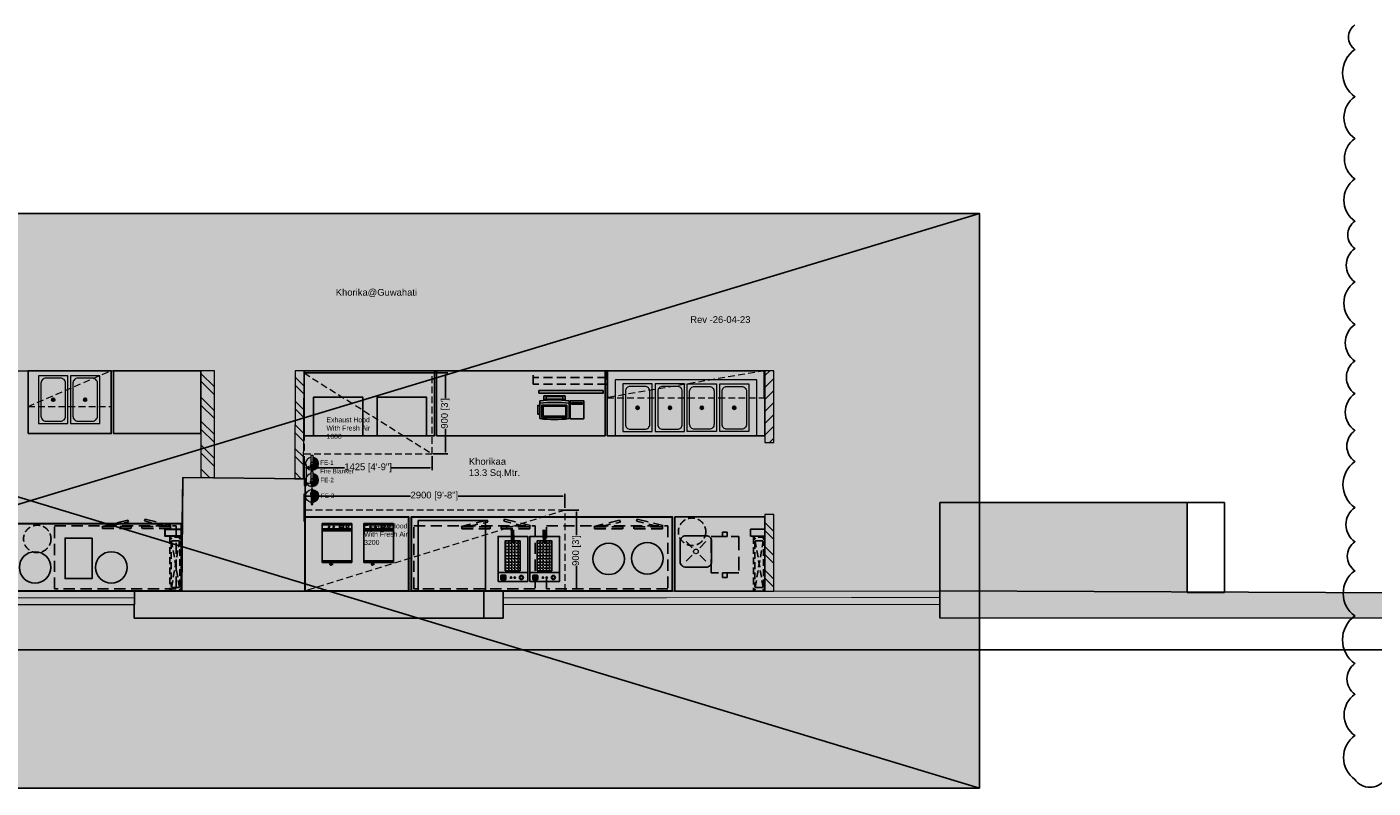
# Model space of a CAD drawing. Header units: millimetres. Extents: x 2985995 to 3127507, y -509231 to -458405.
# Tile 51 of 97: x 3030952 to 3045925, y -475328 to -466867. Entities that reach past the tile are written whole.
import ezdxf

# ---------------------------------------------------------------- set-up
doc = ezdxf.new("R2010")
doc.units = ezdxf.units.MM
doc.header["$LTSCALE"] = 1000
doc.header["$MEASUREMENT"] = 0
doc.header["$PDMODE"] = 3
doc.header["$PDSIZE"] = -1
for name, pattern in [('DASH2', [0.375, 0.25, -0.125]), ('DASHED2', [0.375, 0.25, -0.125]), ('HIDDEN', [0.375, 0.25, -0.125])]:
    doc.linetypes.add(name, pattern=pattern)
doc.layers.get('0').update_dxf_attribs({"linetype": 'CONTINUOUS'})
doc.layers.get('Defpoints').update_dxf_attribs({"linetype": 'CONTINUOUS'})
for name, color, linetype, lineweight in [('1-fire extinguisher', 1, 'CONTINUOUS', 0), ('A-DIM', 6, 'CONTINUOUS', 0), ('A-Glazing', 151, 'CONTINUOUS', 5), ('A-Wall Elevation', 7, 'CONTINUOUS', 15), ('A-Wall Hatch', 252, 'CONTINUOUS', 5), ('Fire Extinguisher', 1, 'CONTINUOUS', 0), ('HATCH', 251, 'CONTINUOUS', 5), ('WALL', 1, 'CONTINUOUS', 5)]:
    doc.layers.add(name, color=color, linetype=linetype, lineweight=lineweight)
for name, color, linetype in [('A-ANNO-DIMS-30', 7, 'CONTINUOUS'), ('A-Wall Full', 201, 'CONTINUOUS'), ('D2', 2, 'CONTINUOUS'), ('Equipment', 5, 'CONTINUOUS'), ('Equipment Name', 7, 'CONTINUOUS'), ('Exhaust Text', 3, 'CONTINUOUS'), ('Exhaut Hoods', 222, 'CONTINUOUS'), ('Furniture', 7, 'CONTINUOUS'), ('Title Text', 7, 'CONTINUOUS')]:
    doc.layers.add(name, color=color, linetype=linetype)
doc.styles.add('2.5 Arial_regular_annotative', font='arial.ttf', dxfattribs={"width": 0.8, "height": 2.5})
doc.styles.add('Arial', font='arial.ttf')
doc.styles.get("Standard").update_dxf_attribs({"font": 'arial.ttf'})
doc.dimstyles.get("Standard").update_dxf_attribs({"dimtxt": 0.18, "dimasz": 0.18, "dimexe": 0.18, "dimexo": 0.0625, "dimgap": 0.09, "dimtad": 0, "dimtih": 1, "dimtoh": 1, "dimdec": 4, "dimzin": 0, "dimdsep": 46, "dimtxsty": 'Standard', "dimcen": 0.09, "dimadec": 0, "dimazin": 0, "dimtfac": 1, "dimtdec": 4, "dimtofl": 0, "dimtmove": 0, "dimatfit": 3, "dimfxl": 1, "dimtolj": 1, "dimtzin": 0, "dimarcsym": 0})
doc.dimstyles.new('TFS-Dim', dxfattribs={"dimtxt": 75, "dimasz": 20, "dimexe": 25, "dimexo": 25, "dimgap": 5, "dimtad": 0, "dimdec": 0, "dimzin": 0, "dimdsep": 46, "dimtxsty": 'Standard', "dimcen": 0.09, "dimclrd": 8, "dimclre": 8, "dimadec": 0, "dimazin": 0, "dimtfac": 1, "dimtdec": 0, "dimtofl": 0, "dimtmove": 0, "dimatfit": 3, "dimldrblk": 'DOT', "dimfxl": 1, "dimtolj": 1, "dimtzin": 0, "dimlwd": -1, "dimlwe": -1, "dimarcsym": 0})

# ---------------------------------------------------------------- blocks, each defined once
blk = doc.blocks.new('A$C4A5E5D4D')
at = {"layer": 'Fire Extinguisher', "color": 3, "linetype": 'Continuous', "lineweight": 0, "ltscale": 250}
for p, q in [((-91, 12), (-112, 12)), ((-112, 12), (-112, -12)), ((-91, 12), (-112, 12)), ((-112, 12), (-112, -12)), ((-91, 23), (-91, 12)), ((-13, 119), (13, 119)), ((-13, 15), (-13, 119)), ((13, 15), (-13, 15)), ((13, 119), (13, 15)), ((-112, -12), (-91, -12)), ((-91, -12), (-112, -12)), ((-91, -12), (-91, -23)), ((-23, -15), (23, -15)), ((-23, -40), (-23, -15)), ((23, -40), (-23, -40)), ((-18, -40), (18, -40)), ((-18, -53), (-18, -40)), ((18, -53), (-18, -53)), ((-9, -40), (-9, -15)), ((-6, -53), (6, -53)), ((-6, -98), (-6, -53)), ((6, -98), (-6, -98)), ((6, -53), (6, -98)), ((9, -40), (9, -15)), ((18, -40), (18, -53)), ((23, -15), (23, -40))]:
    blk.add_line(p, q, dxfattribs=at)
at = {"layer": 'Fire Extinguisher', "color": 3, "linetype": 'Continuous'}
for p, q in [((90, 5, 0), (13, 82, 0)), ((90, -11, 0), (13, 66, 0)), ((87, -24, 0), (13, 50, 0)), ((83, -36, 0), (13, 33, 0)), ((77, -47, 0), (13, 17, 0)), ((87, 24, 0), (24, 87, 0)), ((33, -84, 0), (6, -57, 0)), ((20, -88, 0), (6, -74, 0)), ((6, -90, 0), (6, -90, 0)), ((13, -15, 0), (9, -12, 0)), ((71, -57, 0), (15, -1, 0)), ((44, -79, 0), (18, -53, 0)), ((54, -73, 0), (21, -40, 0)), ((63, -65, 0), (23, -25, 0))]:
    blk.add_line(p, q, dxfattribs=at)
at = {"layer": 'Fire Extinguisher', "color": 3, "linetype": 'Continuous', "lineweight": 0, "ltscale": 250}
blk.add_circle((0, 0), 15.3, dxfattribs=at)
for start, end in [(98.3362, 266.3055), (273.6945, 81.6638)]:
    blk.add_arc((0, 0), 90.5, start, end, dxfattribs=at)
blk = doc.blocks.new('A$C2E8A5E6F')
at = {"layer": 'Fire Extinguisher', "color": 1, "linetype": 'Continuous', "lineweight": 0, "ltscale": 250}
for p, q in [((-91, 12), (-112, 12)), ((-112, 12), (-112, -12)), ((-91, 12), (-112, 12)), ((-112, 12), (-112, -12)), ((-91, 23), (-91, 12)), ((-13, 119), (13, 119)), ((-13, 15), (-13, 119)), ((13, 15), (-13, 15)), ((13, 119), (13, 15)), ((-112, -12), (-91, -12)), ((-91, -12), (-112, -12)), ((-91, -12), (-91, -23)), ((-23, -15), (23, -15)), ((-23, -40), (-23, -15)), ((23, -40), (-23, -40)), ((-18, -40), (18, -40)), ((-18, -53), (-18, -40)), ((18, -53), (-18, -53)), ((-9, -40), (-9, -15)), ((-6, -53), (6, -53)), ((-6, -98), (-6, -53)), ((6, -98), (-6, -98)), ((6, -53), (6, -98)), ((9, -40), (9, -15)), ((18, -40), (18, -53)), ((23, -15), (23, -40))]:
    blk.add_line(p, q, dxfattribs=at)
at = {"layer": 'Fire Extinguisher', "linetype": 'Continuous'}
for p, q in [((13, 90), (90, 13)), ((13, 75), (90, -3)), ((13, 60), (89, -16)), ((13, 45), (86, -28)), ((13, 30), (82, -39)), ((13, 15), (76, -49)), ((34, 84), (84, 34)), ((6, -53), (36, -83)), ((6, -68), (25, -87)), ((6, -83), (12, -90)), ((10, -12), (13, -15)), ((15, -2), (70, -57)), ((18, -51), (46, -78)), ((23, -25), (63, -65)), ((23, -40), (55, -72))]:
    blk.add_line(p, q, dxfattribs=at)
at = {"layer": 'Fire Extinguisher', "color": 1, "linetype": 'Continuous', "lineweight": 0, "ltscale": 250}
blk.add_circle((0, 0), 15.3, dxfattribs=at)
for start, end in [(98.3362, 266.3055), (273.6945, 81.6638)]:
    blk.add_arc((0, 0), 90.5, start, end, dxfattribs=at)
blk = doc.blocks.new('A$C670B0A22')
at = {"layer": 'Fire Extinguisher', "color": 6, "linetype": 'Continuous', "lineweight": 0, "ltscale": 250}
for p, q in [((-91, 12), (-112, 12)), ((-112, 12), (-112, -12)), ((-91, 12), (-112, 12)), ((-112, 12), (-112, -12)), ((-91, 23), (-91, 12)), ((-13, 119), (13, 119)), ((-13, 15), (-13, 119)), ((13, 15), (-13, 15)), ((13, 119), (13, 15)), ((-112, -12), (-91, -12)), ((-91, -12), (-112, -12)), ((-91, -12), (-91, -23)), ((-23, -15), (23, -15)), ((-23, -40), (-23, -15)), ((23, -40), (-23, -40)), ((-18, -40), (18, -40)), ((-18, -53), (-18, -40)), ((18, -53), (-18, -53)), ((-9, -40), (-9, -15)), ((-6, -53), (6, -53)), ((-6, -98), (-6, -53)), ((6, -98), (-6, -98)), ((6, -53), (6, -98)), ((9, -40), (9, -15)), ((18, -40), (18, -53)), ((23, -15), (23, -40))]:
    blk.add_line(p, q, dxfattribs=at)
at = {"layer": 'Fire Extinguisher', "color": 6, "linetype": 'Continuous'}
for p, q in [((76, -50, 0), (11, 15, 0)), ((91, 1, 0), (13, 78, 0)), ((89, -14, 0), (13, 62, 0)), ((86, -28, 0), (13, 46, 0)), ((82, -39, 0), (13, 29, 0)), ((88, 19, 0), (19, 88, 0)), ((78, 46, 0), (46, 78, 0)), ((30, -85, 0), (6, -61, 0)), ((17, -89, 0), (6, -78, 0)), ((9, -15, 0), (7, -14, 0)), ((41, -81, 0), (14, -53, 0)), ((69, -59, 0), (15, -5, 0)), ((52, -74, 0), (18, -41, 0)), ((61, -67, 0), (23, -29, 0))]:
    blk.add_line(p, q, dxfattribs=at)
at = {"layer": 'Fire Extinguisher', "color": 6, "linetype": 'Continuous', "lineweight": 0, "ltscale": 250}
blk.add_circle((0, 0), 15.3, dxfattribs=at)
for start, end in [(98.3362, 266.3055), (273.6945, 81.6638)]:
    blk.add_arc((0, 0), 90.5, start, end, dxfattribs=at)
blk = doc.blocks.new('A$C9c5665af')
at = {"layer": 'Fire Extinguisher', "color": 5}
blk.add_lwpolyline([(0, 0), (230, 0), (230, 29), (0, 29)], close=True, dxfattribs=at)
for points in [[(27, 29), (28, 30), (30, 38), (26, 47), (24, 56), (17, 56), (24, 43), (24, 36), (22, 27), (22, 29), (22, 30)], [(202, 29), (202, 30), (200, 38), (203, 47), (205, 56), (213, 56), (205, 43), (206, 36), (207, 27), (207, 29), (207, 30)]]:
    blk.add_open_spline(points, degree=3, knots=[45.919736, 45.919736, 45.919736, 45.919736, 117.751274, 355.813113, 404.916164, 451.597473, 562.986011, 755.471642, 805.849052, 820.345688, 820.345688, 820.345688, 820.345688], dxfattribs=at)
blk = doc.blocks.new('A$C7E433A8D')
at = {"layer": 'Equipment', "color": 114}
for p, q in [((12, -2), (12, -200)), ((337, -200), (337, -2)), ((55, -205), (55, -256)), ((295, -256), (55, -256)), ((295, -205), (295, -256))]:
    blk.add_line(p, q, dxfattribs=at)
at = {"layer": 'Equipment'}
for points in [[(0, 0), (-150, 0), (-150, -200), (0, -200)], [(-16, -177), (-136, -177), (-136, -163), (-16, -163)]]:
    blk.add_lwpolyline(points, close=True, dxfattribs=at)
at = {"layer": 'Equipment', "color": 114}
for points in [[(36, -153), (314, -153), (314, -16), (36, -16)], [(50, -139), (300, -139), (300, -30), (50, -30)], [(337, -148), (362, -148), (362, -53), (337, -53)]]:
    blk.add_lwpolyline(points, close=True, dxfattribs=at)
blk.add_lwpolyline([(266, -217), (266, -247), (83, -247), (83, -217)], dxfattribs=at)
for centre, radius, start, end in [((175, -1397), 1405, 83.3484, 96.6516), ((175, 1223), 1405, 263.3484, 276.6516), ((175, 1195), 1405, 263.3484, 276.6516), ((175, 1408), 1627, 265.7642, 274.2358)]:
    blk.add_arc(centre, radius, start, end, dxfattribs=at)
blk = doc.blocks.new('A$C79334EE4')
at = {"layer": 'Equipment', "linetype": 'Continuous'}
h = blk.add_hatch(color=2, dxfattribs=at)
h.dxf.hatch_style = 1
h.paths.add_polyline_path([(-289, -17, 0.414214), (-298, -26), (-298, -62, 0.414214), (-289, -71), (-253, -71, 0.414214), (-244, -62), (-244, -26, 0.414214), (-253, -17)])
h = blk.add_hatch(dxfattribs=at)
h.set_pattern_fill('ANGLE', color=251, scale=5, angle=180)
h.set_pattern_definition([(180, (-22666009.724, 7389327.643), (-4e-15, -34.925), [25.4, -9.525]), (270, (-22666009.724, 7389327.643), (34.925, -6e-15), [25.4, -9.525])])
h.paths.add_polyline_path([(-251, -450), (-85, -450), (-85, -119), (-251, -119)])
h = blk.add_hatch(color=1, dxfattribs=at)
h.dxf.hatch_style = 1
h.paths.add_polyline_path([(-194, -43, -1), (-178, -43, -1)])
h = blk.add_hatch(color=2, dxfattribs=at)
h.dxf.hatch_style = 1
h.paths.add_polyline_path([(-151, -43, -1), (-135, -43, -1)])
h = blk.add_hatch(color=256, dxfattribs=at)
h.dxf.hatch_style = 1
h.paths.add_polyline_path([(-48, -44, 1), (-92, -44, 1)])
h.paths.add_polyline_path([(-52, -44, 1), (-88, -44, 1)], flags=16)
blk.add_line((-330, -100), (0, -100), dxfattribs=at)
for points in [[(-330, 0), (0, 0), (0, -500), (-330, -500)], [(-251, -119), (-85, -119), (-85, -450), (-251, -450)]]:
    blk.add_lwpolyline(points, close=True, dxfattribs=at)
blk.add_lwpolyline([(-289, -17), (-253, -17, -0.414214), (-244, -26), (-244, -62, -0.414214), (-253, -71), (-289, -71, -0.414214), (-298, -62), (-298, -26, -0.414214)], format="xyb", close=True, dxfattribs=at)
at = {"layer": 'Equipment', "const_width": 44.2}
blk.add_lwpolyline([(-168, -436), (-169, -575)], dxfattribs=at)
at = {"layer": 'Equipment', "linetype": 'Continuous'}
for centre, radius in [((-186, -43), 8.06), ((-143, -43), 8.06), ((-70, -44), 22.4), ((-70, -44), 17.9)]:
    blk.add_circle(centre, radius, dxfattribs=at)
blk.add_ellipse((-271, -44), major_axis=(0, -21.2), ratio=0.192581, dxfattribs=at)
blk = doc.blocks.new('A$C3EE07687')
at = {"layer": 'Equipment', "linetype": 'HIDDEN', "ltscale": 0.5}
for points in [[(1350, 0), (0, 0), (0, 700), (1350, 700)], [(379, 31), (379, 9), (61, 9), (61, 31)], [(499, 31), (499, 9), (816, 9), (816, 31)]]:
    blk.add_lwpolyline(points, close=True, dxfattribs=at)
at = {"layer": 'Equipment', "linetype": 'HIDDEN', "ltscale": 0.5, "elevation": 46}
for points in [[(90, 9), (350, -54), (342, -75), (57, -4), (61, 9)], [(761, 9), (528, -43), (536, -63), (821, 8), (816, 21)]]:
    blk.add_lwpolyline(points, dxfattribs=at)
blk = doc.blocks.new('A$C96c86927')
at = {"layer": 'Equipment', "color": 4, "linetype": 'DASHED2', "ltscale": 0.6}
for points in [[(0, 0), (404, 0), (404, 307), (0, 307)], [(-50, 128.5), (0, 128.5), (0, 178.5), (-50, 178.5)], [(404, 128.5), (454, 128.5), (454, 178.5), (404, 178.5)]]:
    blk.add_lwpolyline(points, close=True, dxfattribs=at)
blk = doc.blocks.new('A$C0449149f')
at = {"layer": 'Equipment', "color": 1, "linetype": 'DASHED2', "ltscale": 0.3}
for p, q in [((-81, 606), (6, 94)), ((6, 606), (-81, 94))]:
    blk.add_line(p, q, dxfattribs=at)
at = {"layer": 'Equipment', "linetype": 'DASHED2', "ltscale": 0.3}
blk.add_lwpolyline([(25, 50), (25, 650), (-100, 650), (-100, 50)], close=True, dxfattribs=at)
at = {"layer": 'Equipment', "color": 4, "linetype": 'DASHED2', "ltscale": 0.3}
blk.add_lwpolyline([(10, 105), (10, 595, 0.414214), (-5, 610), (-70, 610, 0.414214), (-85, 595), (-85, 105, 0.414214), (-70, 90), (-5, 90, 0.414214)], format="xyb", close=True, dxfattribs=at)
at = {"layer": 'Equipment Name', "linetype": 'DASHED2'}
for centre in [(-88, 634), (13, 634), (-88, 66), (13, 66)]:
    blk.add_circle(centre, 5.15, dxfattribs=at)
blk = doc.blocks.new('*D708')
at = {"layer": 'Defpoints', "color": 0, "transparency": 16777216}
for p in [(3034034, -472082), (3036934, -472238, 0), (3034034, -472388)]:
    blk.add_point(p, dxfattribs=at)
at = {"layer": 'Exhaust Text', "color": 8, "transparency": 16777216}
for p, q in [((3034034, -472363), (3034034, -472057)), ((3034054, -472082), (3035219, -472082)), ((3036914, -472082), (3035749, -472082)), ((3036934, -472213), (3036934, -472057))]:
    blk.add_line(p, q, dxfattribs=at)
for points in [[(3034054, -472079), (3034054, -472085), (3034034, -472082)], [(3036914, -472079), (3036914, -472085), (3036934, -472082)]]:
    blk.add_solid(points, dxfattribs=at)
at = {"layer": 'Exhaust Text', "color": 0, "transparency": 16777216, "insert": (3035484, -472082), "char_height": 75, "attachment_point": 5}
blk.add_mtext('\\A1;2900 [9\'-8"]', dxfattribs=at)
blk = doc.blocks.new('_Dot')
at = {"color": 0, "linetype": 'ByBlock', "lineweight": -2}
blk.add_line((-0.5, 0), (-1, 0), dxfattribs=at)
at = {"color": 0, "linetype": 'ByBlock', "const_width": 0.5}
blk.add_lwpolyline([(-0.25, 0, 1), (0.25, 0, 1)], format="xyb", close=True, dxfattribs=at)
blk = doc.blocks.new('*D709')
at = {"layer": 'Defpoints', "color": 0, "transparency": 16777216}
for p in [(3035447, -470713, 0), (3035607, -470713), (3035447, -471613, 0)]:
    blk.add_point(p, dxfattribs=at)
at = {"layer": 'Exhaust Text', "color": 8, "transparency": 16777216}
for p, q in [((3035472, -470713), (3035632, -470713)), ((3035607, -470733), (3035607, -470993)), ((3035607, -471593), (3035607, -471333)), ((3035472, -471613), (3035632, -471613))]:
    blk.add_line(p, q, dxfattribs=at)
for points in [[(3035604, -470733), (3035610, -470733), (3035607, -470713)], [(3035604, -471593), (3035610, -471593), (3035607, -471613)]]:
    blk.add_solid(points, dxfattribs=at)
at = {"layer": 'Exhaust Text', "color": 0, "transparency": 16777216, "insert": (3035607, -471163), "char_height": 75, "attachment_point": 5, "rotation": 90}
blk.add_mtext("\\A1;900 [3']", dxfattribs=at)
blk = doc.blocks.new('*D710')
at = {"layer": 'A-ANNO-DIMS-30', "color": 0, "lineweight": -2, "transparency": 16777216}
for p, q in [((3043857, -472153, 0), (3044272, -472153, 0)), ((3044271, -472153, 0), (3044271, -472653, 0)), ((3044271, -473153, 0), (3044271, -472653, 0)), ((3043857, -473153, 0), (3044272, -473153, 0))]:
    blk.add_line(p, q, dxfattribs=at)
at = {"layer": 'A-ANNO-DIMS-30', "color": 0, "transparency": 16777216}
for points in [[(3044271, -472153, 0), (3044271, -472153, 0), (3044271, -472153, 0)], [(3044271, -473153, 0), (3044271, -473153, 0), (3044271, -473153, 0)]]:
    blk.add_solid(points, dxfattribs=at)
at = {"layer": 'Defpoints', "color": 0, "transparency": 16777216}
for p in [(3043857, -472153, 0), (3043857, -473153, 0), (3044271, -473153, 0)]:
    blk.add_point(p, dxfattribs=at)
at = {"layer": 'A-ANNO-DIMS-30', "color": 0, "transparency": 16777216, "insert": (3044271, -472653, 0), "char_height": 0.18, "attachment_point": 5}
blk.add_mtext('\\A1;1000.0000', dxfattribs=at)
blk = doc.blocks.new('A$C35fc1d34')
at = {"layer": 'Equipment'}
for p, q in [((0, 0), (0, 330)), ((0, 330), (432, 330)), ((14, 330), (14, 0)), ((58, 330), (58, 0)), ((72, 330), (72, 0)), ((79, 330), (79, 0)), ((413, 330), (413, 0)), ((432, 330), (432, 0)), ((432, 0), (0, 0)), ((440, 103), (464, 101)), ((444, 103), (445, 113)), ((452, 102), (454, 120))]:
    blk.add_line(p, q, dxfattribs=at)
blk.add_lwpolyline([(23, 193), (23, 234), (46, 234), (46, 193)], close=True, dxfattribs=at)
at = {"layer": 'Equipment', "color": 250, "const_width": 1}
blk.add_lwpolyline([(432, 48, 0.23358), (450, 83)], format="xyb", dxfattribs=at)
at = {"layer": 'Equipment'}
blk.add_lwpolyline([(464, 101, -0.063324), (462, 93, -0.07639), (459, 88, -0.107132), (454, 84, -0.14755), (450, 83, -0.14755), (446, 85, -0.107132), (442, 89, -0.07639), (440, 95, -0.063324), (440, 103, -0.063324)], format="xyb", dxfattribs=at)
for centre, radius in [((34, 280), 15.2), ((38, 128), 7.71), ((38, 75), 7.71)]:
    blk.add_circle(centre, radius, dxfattribs=at)
blk = doc.blocks.new('A$C7e5eee59')
at = {"layer": 'Equipment'}
for p, q in [((234, 321), (259, 297)), ((241, 328), (266, 304)), ((594, 321), (619, 297)), ((601, 328), (626, 304)), ((974, 328), (949, 304)), ((981, 321), (956, 297)), ((1334, 328), (1309, 304)), ((1341, 321), (1316, 297))]:
    blk.add_line(p, q, dxfattribs=at)
at = {"layer": 'Equipment', "lineweight": 0, "ltscale": 50}
for points in [[(0, 0), (1575, 0), (1575, 625), (0, 625)], [(412, 578), (87, 578), (87, 48), (412, 48)], [(772, 578), (447, 578), (447, 48), (772, 48)], [(803, 578), (1128, 578), (1128, 48), (803, 48)], [(1163, 578), (1488, 578), (1488, 48), (1163, 48)]]:
    blk.add_lwpolyline(points, close=True, dxfattribs=at)
for points in [[(331, 551), (169, 551, 0.414214), (114, 496), (114, 129, 0.414214), (169, 74), (331, 74, 0.414214), (386, 129), (386, 496, 0.414214)], [(691, 551), (529, 551, 0.414214), (474, 496), (474, 129, 0.414214), (529, 74), (691, 74, 0.414214), (746, 129), (746, 496, 0.414214)], [(884, 551), (1046, 551, -0.414214), (1101, 496), (1101, 129, -0.414214), (1046, 74), (884, 74, -0.414214), (829, 129), (829, 496, -0.414214)], [(1244, 551), (1406, 551, -0.414214), (1461, 496), (1461, 129, -0.414214), (1406, 74), (1244, 74, -0.414214), (1189, 129), (1189, 496, -0.414214)]]:
    blk.add_lwpolyline(points, format="xyb", close=True, dxfattribs=at)
at = {"layer": 'Equipment'}
for centre in [(250, 313), (610, 313), (965, 313), (1325, 313)]:
    blk.add_circle(centre, 17.8, dxfattribs=at)
blk = doc.blocks.new('*D706')
at = {"layer": 'Defpoints', "color": 0, "transparency": 16777216}
for p in [(3036912, -472238, 0), (3036912, -473138, 0), (3037066, -473138)]:
    blk.add_point(p, dxfattribs=at)
at = {"layer": 'Exhaust Text', "color": 8, "transparency": 16777216}
for p, q in [((3036937, -472238), (3037091, -472238)), ((3037066, -472258), (3037066, -472518)), ((3037066, -473118), (3037066, -472858)), ((3036937, -473138), (3037091, -473138))]:
    blk.add_line(p, q, dxfattribs=at)
for points in [[(3037063, -472258), (3037069, -472258), (3037066, -472238)], [(3037063, -473118), (3037069, -473118), (3037066, -473138)]]:
    blk.add_solid(points, dxfattribs=at)
at = {"layer": 'Exhaust Text', "color": 0, "transparency": 16777216, "insert": (3037066, -472688), "char_height": 75, "attachment_point": 5, "rotation": 90}
blk.add_mtext("\\A1;900 [3']", dxfattribs=at)
blk = doc.blocks.new('*D707')
at = {"layer": 'Defpoints', "color": 0, "transparency": 16777216}
for p in [(3034034, -471613, 0), (3035459, -471613, 0), (3034034, -471768)]:
    blk.add_point(p, dxfattribs=at)
at = {"layer": 'Exhaust Text', "color": 8, "transparency": 16777216}
for p, q in [((3034034, -471638), (3034034, -471793)), ((3035459, -471638), (3035459, -471793)), ((3034054, -471768), (3034486, -471768)), ((3035439, -471768), (3035007, -471768))]:
    blk.add_line(p, q, dxfattribs=at)
for points in [[(3034054, -471764), (3034054, -471771), (3034034, -471768)], [(3035439, -471764), (3035439, -471771), (3035459, -471768)]]:
    blk.add_solid(points, dxfattribs=at)
at = {"layer": 'Exhaust Text', "color": 0, "transparency": 16777216, "insert": (3034747, -471768), "char_height": 75, "attachment_point": 5}
blk.add_mtext('\\A1;1425 [4\'-9"]', dxfattribs=at)
blk = doc.blocks.new('A$C60180afd')
at = {"layer": 'Title Text'}
h = blk.add_hatch(color=251, dxfattribs=at)
h.dxf.hatch_style = 1
h.paths.add_polyline_path([(-21120, -6388), (0, -6388), (0, 0), (-21120, 0)])
blk.add_line((0, 0), (-21120, -6388), dxfattribs=at)
blk.add_lwpolyline([(-21120, -6388), (0, -6388), (0, 0), (-21120, 0)], close=True, dxfattribs=at)

msp = doc.modelspace()

# ---------------------------------------------------------------- hatches: boundary and pattern name
at = {"layer": 'A-Wall Hatch'}
h = msp.add_hatch(color=256, dxfattribs=at)
h.dxf.hatch_style = 1
h.paths.add_polyline_path([(3034047.47889, -473138.49464), (3034047.47889, -471889.95774), (3032687.55737, -471875.34691), (3032673.99027, -473138.12206)])
h = msp.add_hatch(color=256, dxfattribs=at)
h.dxf.hatch_style = 1
h.paths.add_polyline_path([(3043856.85553, -473147.29237), (3043856.85553, -472152.76603), (3041109.10016, -472152.76603), (3041109.10016, -473134.8921)])
h = msp.add_hatch(color=256, dxfattribs=at)
h.dxf.hatch_style = 1
h.paths.add_polyline_path([(3041107.45403, -473135.1827), (3041107.45403, -473435.77824), (3046256.59744, -473438.12554), (3046256.59744, -473158.12554)])
h = msp.add_hatch(color=256, dxfattribs=at)
h.dxf.hatch_style = 1
h.paths.add_polyline_path([(3036249.74129, -473438.12209), (3036249.74129, -473138.1221), (3034697.11659, -473138.12209), (3032146.96942, -473138.12209), (3032143.74626, -473438.12209)])
at = {"layer": 'Equipment'}
h = msp.add_hatch(dxfattribs=at)
h.set_pattern_fill('SACNCR', color=256, scale=50)
h.set_pattern_definition([(45, (-11233.1005, 43113.9535), (-3.314563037, 3.314563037), []), (45, (-11229.786, 43113.9535), (-3.314563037, 3.314563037), [0, -4.6875])])
h.paths.add_polyline_path([(3035487.61403, -470688.1221), (3034034.06476, -470688.1221), (3034034.06476, -470713.1221), (3035487.61403, -470713.1221)])
at = {"layer": 'Equipment', "lineweight": 0, "ltscale": 50}
h = msp.add_hatch(color=32, dxfattribs=at)
h.dxf.hatch_style = 1
h.paths.add_polyline_path([(3037414.19857, -470688.1221), (3037404.19857, -470688.1221), (3037404.19857, -470988.12209), (3037414.19857, -470988.12209)])
h = msp.add_hatch(color=256, dxfattribs=at)
h.dxf.hatch_style = 1
h.paths.add_polyline_path([(3039149.19857, -470988.12209), (3039159.19857, -470988.12209), (3039159.19857, -470688.1221), (3039149.19857, -470688.1221)])
at = {"layer": 'HATCH'}
h = msp.add_hatch(dxfattribs=at)
h.set_pattern_fill('ANSI32', color=256, scale=500, angle=90)
h.set_pattern_definition([(135, (-8789.55, 43317.4), (-132.582521, -132.582521), []), (135, (-8789.55, 43405.78), (-132.582521, -132.582521), [])])
h.paths.add_polyline_path([(3032887.55737, -471875.34691), (3033037.55737, -471875.34691), (3033037.55737, -470688.1221), (3032887.55737, -470688.1221)])
h = msp.add_hatch(dxfattribs=at)
h.set_pattern_fill('ANSI32', color=256, scale=500, angle=90)
h.set_pattern_definition([(135, (-7779.52, 43313.45), (-132.582521, -132.582521), []), (135, (-7779.52, 43401.83), (-132.582521, -132.582521), [])])
h.paths.add_polyline_path([(3033932.11782, -471888.6974), (3034030.17098, -471888.66933), (3034034.06466, -470688.15016), (3033932.11782, -470688.1221)])
h = msp.add_hatch(dxfattribs=at)
h.set_pattern_fill('ANSI31', color=256, scale=750)
h.set_pattern_definition([(45, (-7354.52, 43113.95), (-66.2912607, 66.2912607), [])])
h.paths.add_polyline_path([(3039159.19857, -470688.63759), (3039159.19857, -471488.52809), (3039302.73522, -471488.0126), (3039259.19857, -471488.27034), (3039259.19857, -470688.1221)])
h = msp.add_hatch(dxfattribs=at)
h.set_pattern_fill('ANSI32', color=256, scale=500, angle=90)
h.set_pattern_definition([(135, (-7354.52, 43313.45), (-132.582521, -132.582521), []), (135, (-7354.52, 43401.83), (-132.582521, -132.582521), [])])
h.paths.add_polyline_path([(3039159.19857, -473138.49464), (3039259.19857, -473138.49464), (3039259.19857, -472288.49464), (3039159.19857, -472288.49464)])

# ---------------------------------------------------------------- linework, layer by layer
at = {"layer": 'A-DIM'}
for p, q in [((3032687.55737, -471875.34691, 0), (3032673.98626, -473138.49464, 0)), ((3034047.47889, -471889.95774, 0), (3032687.55737, -471875.34691, 0)), ((3034047.47889, -473138.49464, 0), (3034047.47889, -471888.95774, 0))]:
    msp.add_line(p, q, dxfattribs=at)
at = {"layer": 'A-Glazing', "const_width": 10, "elevation": 0}
for points in [[(3024465.72039, -473213.12209), (3032146.96942, -473213.12209)], [(3036249.74129, -473213.12209), (3041107.45403, -473210.48047)]]:
    msp.add_lwpolyline(points, dxfattribs=at)
at = {"layer": 'A-Wall Elevation', "elevation": 0}
for points in [[(3036249.74129, -473138.12209), (3041107.45403, -473135.48047)], [(3024466.52618, -473138.12209), (3032146.96942, -473138.12209)], [(3024464.9146, -473288.12209), (3032146.96942, -473288.12209)], [(3036249.74129, -473288.12209), (3041107.45403, -473285.48047)]]:
    msp.add_lwpolyline(points, dxfattribs=at)
at = {"layer": 'A-Wall Full'}
for p, q in [((3043856.85553, -472152.76603, 0), (3041106.85553, -472152.76603, 0)), ((3041106.85553, -472152.76603, 0), (3041106.85553, -473132.76603, 0)), ((3043856.85553, -473152.76603, 0), (3043856.85553, -472152.76603, 0)), ((3046256.59744, -473158.12209, 0), (3041106.85553, -473134.88197, 0)), ((3041107.45403, -473135.48047, 0), (3041107.45403, -473435.48047, 0)), ((3032146.96942, -473138.12209, 0), (3032143.74626, -473438.12209, 0)), ((3036249.74129, -473138.12209, 0), (3032146.96942, -473138.12209, 0)), ((3036249.74129, -473138.12209, 0), (3036249.74129, -473438.12209, 0)), ((3036249.74129, -473438.12209, 0), (3032143.74626, -473438.12209, 0)), ((3046256.59744, -473438.12209, 0), (3041107.45403, -473435.48047, 0))]:
    msp.add_line(p, q, dxfattribs=at)
at = {"layer": 'D2'}
msp.add_line((3034034.06476, -470688.1221, 0), (3039159.19857, -470688.1221, 0), dxfattribs=at)
at = {"layer": 'Equipment', "color": 32, "linetype": 'DASH2', "lineweight": 0, "ltscale": 0.3}
for p, q in [((3030964.59589, -471088.12209, 0), (3031889.55737, -470688.1221, 0)), ((3039159.19857, -470688.1221, 0), (3037404.19857, -470988.12209, 0))]:
    msp.add_line(p, q, dxfattribs=at)
at = {"layer": 'Equipment', "color": 4, "linetype": 'HIDDEN', "ltscale": 0.4}
msp.add_line((3037397.66784, -470763.12209, 0), (3036582.61403, -470763.12209, 0), dxfattribs=at)
at = {"layer": 'Equipment'}
for p, q in [((3031229.45104, -471001.80982, 0), (3031253.60542, -471025.93784, 0)), ((3031236.50934, -470994.74381, 0), (3031260.66372, -471018.87182, 0)), ((3031584.45104, -471001.80982, 0), (3031608.60542, -471025.93784, 0)), ((3031591.50934, -470994.74381, 0), (3031615.66372, -471018.87182, 0)), ((3039159.19857, -470983.1221, 0), (3039159.19857, -470983.1221, 0)), ((3038284.00882, -472588.84037, 0), (3038351.07548, -472655.8841, 0)), ((3038502.00292, -472588.84037, 0), (3038434.93626, -472655.8841, 0)), ((3038284.04617, -472806.79729, 0), (3038351.08985, -472739.73058, 0)), ((3038501.96558, -472806.79729, 0), (3038434.9219, -472739.73058, 0))]:
    msp.add_line(p, q, dxfattribs=at)
msp.add_lwpolyline([(3020994.08628, -462848.64634), (3076273.67307, -462848.64634), (3076273.67307, -473790.449), (3020994.08628, -473790.449)], close=True, dxfattribs=at)
msp.add_lwpolyline([(3046057.0132, -475231.82748, -0.52056705), (3045722.27749, -475231.82748, -0.52056705), (3045722.27749, -474745.16712, -0.52056705), (3045722.27749, -474285.46071, -0.52056705), (3045722.27749, -473944.93111, -0.52056705), (3045722.27749, -473414.64963, -0.52056705), (3045722.27749, -472913.44618, -0.52056705), (3045722.27749, -472589.34775, -0.52056705), (3045722.27749, -472209.29058, -0.52056705), (3045722.27749, -471699.33035, -0.52056705), (3045722.27749, -471354.29215, -0.52056705), (3045722.27749, -470943.13866, -0.52056705), (3045722.27749, -470581.54722, -0.52056705), (3045722.27749, -470172.96541, -0.52056705), (3045722.27749, -469700.93766, -0.52056705), (3045722.27749, -469330.54875, -0.52056705), (3045722.27749, -469027.17035, -0.52056705), (3045722.27749, -468556.11106, -0.52056705), (3045722.27749, -468107.41572, -0.52056705), (3045722.27749, -467642.04508, -0.52056705), (3045722.27749, -467116.73608, -0.52056705), (3045722.27749, -466843.97385, -0.52056705)], format="xyb", dxfattribs=at)
at = {"layer": 'Equipment', "color": 32, "elevation": 0}
for points in [[(3030964.59589, -471388.12209), (3031889.55737, -471388.12209), (3031889.55737, -470688.1221), (3030964.59589, -470688.1221)], [(3031914.55737, -471388.12209), (3032887.55737, -471388.12209), (3032887.55737, -470688.1221), (3031914.55737, -470688.1221)], [(3034034.06476, -470688.1221), (3035483.61403, -470688.1221), (3035483.61403, -471413.1221), (3034034.06476, -471413.1221)], [(3035508.61403, -471413.1221), (3037383.19857, -471413.1221), (3037383.19857, -470688.1221), (3035508.61403, -470688.1221)], [(3037404.19857, -471413.1221), (3039159.19857, -471413.1221), (3039159.19857, -470688.1221), (3037404.19857, -470688.1221)], [(3039159.19857, -473138.49464), (3038159.19857, -473138.49464), (3038159.19857, -472313.49464), (3039159.19857, -472313.49464)], [(3039159.19857, -472526.6021), (3039001.23358, -472526.6021), (3039001.23358, -472451.6021), (3039159.19857, -472451.6021)]]:
    msp.add_lwpolyline(points, close=True, dxfattribs=at)
at = {"layer": 'Equipment', "color": 32, "linetype": 'DASH2', "lineweight": 0, "ltscale": 0.3, "elevation": 0}
for points in [[(3030964.59589, -471088.12209), (3031889.55737, -471088.12209), (3031889.55737, -470688.1221), (3030964.59589, -470688.1221)], [(3039159.19857, -470688.1221), (3037404.19857, -470688.1221), (3037404.19857, -470988.12209), (3039159.19857, -470988.12209)]]:
    msp.add_lwpolyline(points, close=True, dxfattribs=at)
at = {"layer": 'Equipment', "elevation": 0}
for points in [[(3035487.61403, -470688.1221), (3034034.06476, -470688.1221), (3034034.06476, -470713.1221), (3035487.61403, -470713.1221)], [(3034139.6132, -471413.1221), (3034689.6132, -471413.1221), (3034689.6132, -470983.1221), (3034139.6132, -470983.1221)], [(3034847.41597, -471413.1221), (3035397.41597, -471413.1221), (3035397.41597, -470983.1221), (3034847.41597, -470983.1221)], [(3036647.52324, -470938.53079), (3037359.95855, -470938.53079), (3037359.95855, -470908.84375), (3036647.52324, -470908.84375)], [(3035303.80048, -473138.49463), (3036053.80048, -473138.49463), (3036053.80048, -472355.49463), (3035303.80048, -472355.49463)], [(3031676.49523, -472549.39508), (3031376.49523, -472549.39508), (3031376.49523, -472999.39508), (3031676.49523, -472999.39508)]]:
    msp.add_lwpolyline(points, close=True, dxfattribs=at)
at = {"layer": 'Equipment', "color": 4, "linetype": 'HIDDEN', "ltscale": 0.4, "elevation": 0}
msp.add_lwpolyline([(3036582.61403, -470688.1221), (3037397.48179, -470688.1221), (3037397.48179, -470838.12209), (3036582.61403, -470838.12209)], close=True, dxfattribs=at)
at = {"layer": 'Equipment', "color": 32, "lineweight": 0, "ltscale": 50, "elevation": 0}
msp.add_lwpolyline([(3037414.19857, -470688.1221), (3037404.19857, -470688.1221), (3037404.19857, -470988.12209), (3037414.19857, -470988.12209)], close=True, dxfattribs=at)
at = {"layer": 'Equipment', "lineweight": 0, "ltscale": 50, "elevation": 0}
for points in [[(3039149.19857, -470988.12209), (3039159.19857, -470988.12209), (3039159.19857, -470688.1221), (3039149.19857, -470688.1221)], [(3031407.55737, -470745.34082), (3031082.55737, -470745.34082), (3031082.55737, -471275.34082), (3031407.55737, -471275.34082)], [(3031762.55737, -470745.34082), (3031437.55737, -470745.34082), (3031437.55737, -471275.34082), (3031762.55737, -471275.34082)]]:
    msp.add_lwpolyline(points, close=True, dxfattribs=at)
for points in [[(3031326.22792, -470771.35249), (3031163.88682, -470771.35249, 0.4142135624), (3031108.56904, -470826.67027), (3031108.56904, -471194.01137, 0.4142135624), (3031163.88682, -471249.32915), (3031326.22792, -471249.32915, 0.4142135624), (3031381.5457, -471194.01137), (3031381.5457, -470826.67027, 0.4142135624)], [(3031681.22792, -470771.35249), (3031518.88682, -470771.35249, 0.4142135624), (3031463.56904, -470826.67027), (3031463.56904, -471194.01137, 0.4142135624), (3031518.88682, -471249.32915), (3031681.22792, -471249.32915, 0.4142135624), (3031736.5457, -471194.01137), (3031736.5457, -470826.67027, 0.4142135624)]]:
    msp.add_lwpolyline(points, format="xyb", close=True, dxfattribs=at)
at = {"layer": 'Equipment', "color": 32, "lineweight": 30, "elevation": 0}
for points in [[(3034047.47889, -473138.49464), (3034047.47888, -472313.49462), (3035197.47888, -472313.49462), (3035197.47888, -473138.49463)], [(3035228.47887, -473138.49463), (3035228.47887, -472313.49463), (3038128.19857, -472313.49464), (3038128.19857, -473138.49464)], [(3032667.44202, -473138.12209), (3029992.2739, -473138.12209), (3029992.2739, -472388.12209), (3032667.44202, -472388.12209)], [(3032667.44202, -472526.22955), (3032489.54378, -472526.22955), (3032489.54378, -472451.22955), (3032667.44202, -472451.22955)]]:
    msp.add_lwpolyline(points, close=True, dxfattribs=at)
at = {"layer": 'Equipment', "elevation": 0}
msp.add_lwpolyline([(3038505.9052, -472872.80008), (3038280.1075, -472872.80008, -0.4142135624), (3038218.00635, -472810.69893), (3038218.00635, -472584.90123, -0.4142135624), (3038280.1075, -472522.80008), (3038505.9052, -472522.80008, -0.4142135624), (3038568.00635, -472584.90123), (3038568.00635, -472810.69893, -0.4142135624)], format="xyb", close=True, dxfattribs=at)
at = {"layer": 'Equipment'}
for centre, radius in [((3031245.05738, -471010.34082, 0), 17.78584), ((3031600.05738, -471010.34082, 0), 17.78584), ((3037422.03795, -472780.19161, 0), 175), ((3037852.37323, -472773.96364, 0), 175), ((3031043.06089, -472875.67443, 0), 175), ((3031890.73476, -472875.67443, 0), 175)]:
    msp.add_circle(centre, radius, dxfattribs=at)
at = {"layer": 'Equipment', "color": 4, "linetype": 'HIDDEN', "ltscale": 0.3}
for centre in [(3038350.30045, -472478.46635, 0), (3031067.31784, -472558.37445)]:
    msp.add_circle(centre, 152.67542, dxfattribs=at)
at = {"layer": 'Equipment', "lineweight": 0, "ltscale": 50}
msp.add_circle((3038393.00587, -472697.80015, 0), 25.76114, dxfattribs=at)
at = {"layer": 'Exhaut Hoods', "linetype": 'DASH2', "lineweight": 0, "ltscale": 0.3}
for p, q in [((3034034.20161, -470713.1221, 0), (3035459.41597, -471613.1221, 0)), ((3036937.93762, -472237.97801, 0), (3034047.48444, -473137.97801, 0))]:
    msp.add_line(p, q, dxfattribs=at)
at = {"layer": 'Exhaut Hoods', "linetype": 'DASH2', "lineweight": 0, "ltscale": 0.3, "elevation": 0}
for points in [[(3034034.06476, -471613.1221), (3035459.41597, -471613.1221), (3035459.41597, -470713.1221), (3034034.06476, -470713.1221)], [(3034047.48444, -473137.97801), (3036937.93762, -473137.97801), (3036937.93762, -472237.97801), (3034047.48444, -472237.97801)]]:
    msp.add_lwpolyline(points, close=True, dxfattribs=at)
at = {"layer": 'Furniture'}
msp.add_line((3036032.82981, -473138.49464, 0), (3036032.82981, -473438.49464, 0), dxfattribs=at)
at = {"layer": 'HATCH'}
msp.add_line((3024068.00106, -470688.1221, 0), (3032887.55737, -470688.1221, 0), dxfattribs=at)
at = {"layer": 'Title Text'}
msp.add_line((3020426.31553, -468939.92463), (3041546.09336, -475328.29408), dxfattribs=at)
at = {"layer": 'WALL', "elevation": 0}
for points in [[(3032887.55737, -471875.34691), (3033037.55737, -471875.34691), (3033037.55737, -470688.1221), (3032887.55737, -470688.1221)], [(3034034.06476, -470688.1221), (3033934.06476, -470688.1221), (3033930.17089, -471888.6974), (3034030.17089, -471888.6974)], [(3032667.44202, -473138.12206), (3032687.55737, -471875.34691), (3034047.47889, -471889.95774), (3034047.48444, -473137.97801)]]:
    msp.add_lwpolyline(points, close=True, dxfattribs=at)
for points in [[(3039259.19857, -471488.27034), (3039259.19857, -470688.1221), (3039159.19857, -470688.1221), (3039159.19857, -471488.27034), (3039259.19857, -471488.27034)], [(3039159.19857, -472288.49464), (3039159.19857, -473138.49464), (3039259.19857, -473138.49464), (3039259.19857, -472288.49464), (3039159.19857, -472288.49464)], [(3036249.74129, -473138.12209), (3036249.74129, -473438.12209), (3032143.74626, -473438.12209), (3032146.96942, -473138.12205), (3036249.74129, -473138.12209)]]:
    msp.add_lwpolyline(points, dxfattribs=at)
at = {"layer": 'WALL', "const_width": 10, "elevation": 0}
for points in [[(3041109.10016, -473134.8921), (3041109.10016, -472152.76603), (3043856.85553, -472152.76603), (3043856.85553, -473152.76603)], [(3041106.85553, -473134.88197), (3041106.85553, -473435.48047), (3046256.59744, -473438.12209), (3046257.98698, -473158.12899), (3041107.45403, -473134.88494)]]:
    msp.add_lwpolyline(points, dxfattribs=at)

# ---------------------------------------------------------------- block references
at = {"layer": '1-fire extinguisher', "xscale": 0.8, "yscale": 0.8, "zscale": 0.8}
for name, p in [('A$C2E8A5E6F', (3034123.5666, -471722.59438, 0)), ('A$C4A5E5D4D', (3034123.5666, -471903.45084, 0))]:
    msp.add_blockref(name, p, dxfattribs=at)
at = {"layer": '1-fire extinguisher', "xscale": -0.8, "yscale": 0.8, "zscale": 0.8, "rotation": 180}
msp.add_blockref('A$C670B0A22', (3034123.5666, -472081.16496, 0), dxfattribs=at)
at = {"layer": 'Equipment'}
msp.add_blockref('A$C7e5eee59', (3037494.19857, -471413.1221, 0), dxfattribs=at)
for name, p, rotation in [('A$C7E433A8D', (3036994.93211, -471222.86678, 2234.77658), 180), ('A$C3EE07687', (3032610.2715, -472413.12209), 180), ('A$C3EE07687', (3036605.38776, -472413.49464, 0), 180), ('A$C3EE07687', (3038080.87852, -472413.49464, 0), 180), ('A$C35fc1d34', (3034237.57202, -472388.49464, 0), 270), ('A$C35fc1d34', (3034699.47629, -472388.49464, 0), 270)]:
    msp.add_blockref(name, p, dxfattribs=dict(at, rotation=rotation))
at = {"layer": 'Equipment', "xscale": -1}
for name, p, rotation in [('A$C79334EE4', (3036521.68984, -473031.48859), 180), ('A$C79334EE4', (3036877.07123, -473031.48859), 180), ('A$C96c86927', (3038868.71589, -472532.78137, 0), 90)]:
    msp.add_blockref(name, p, dxfattribs=dict(at, rotation=rotation))
at = {"layer": 'Equipment', "ltscale": 100, "rotation": 180}
for p in [(3032567.44202, -472488.12209, 0), (3039059.19857, -472488.49464, 0)]:
    msp.add_blockref('A$C0449149f', p, dxfattribs=at)
at = {"layer": 'Fire Extinguisher', "color": 5, "rotation": 270}
msp.add_blockref('A$C9c5665af', (3034034.06476, -471735.36172, 0), dxfattribs=at)
at = {"layer": 'Title Text'}
msp.add_blockref('A$C60180afd', (3041546.09336, -468939.92463), dxfattribs=at)

# ---------------------------------------------------------------- texts
at = {"layer": 'Equipment', "color": 7, "char_height": 75, "attachment_point": 1, "style": 'Arial'}
for s, insert, width, rotation in [('\\A1;Khorika@Guwahati', (3034387.04753, -469779.47167), 1433.3089436, 359.999999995), ('\\A1;Rev -26-04-23', (3038329.85287, -470082.48197), 1433.3089436, 359.999999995), ('\\A1;Khorikaa\\P13.3 Sq.Mtr.', (3035867.84551, -471659.25945), 585.1967669, 0.000000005)]:
    msp.add_mtext(s, dxfattribs=dict(at, insert=insert, width=width, rotation=rotation))
at = {"layer": 'Exhaust Text', "color": 3, "linetype": 'ByBlock', "char_height": 55, "width": 499.2959059, "attachment_point": 1}
for s, insert in [('\\pxql;Exhaust Hood\\PWith Fresh Air\\P1600', (3034283.30235, -471206.77129, 0)), ('\\pxql;Exhaust Hood\\PWith Fresh Air\\P3200', (3034702.35513, -472386.37999, 0))]:
    msp.add_mtext(s, dxfattribs=dict(at, insert=insert))
at = {"layer": 'Fire Extinguisher', "color": 1, "style": '2.5 Arial_regular_annotative', "width": 0.8}
msp.add_text('FE-1', height=49.514285, dxfattribs=at).set_placement((3034214.3995, -471735.9842, 0.00008))
at = {"layer": 'Fire Extinguisher', "color": 5, "style": '2.5 Arial_regular_annotative', "width": 0.8}
msp.add_text('Fire Blanket', height=49.514285, dxfattribs=at).set_placement((3034214.3995, -471830.05276, 0.00008))
at = {"layer": 'Fire Extinguisher', "color": 3, "style": '2.5 Arial_regular_annotative', "width": 0.8}
msp.add_text('FE-2', height=49.514285, dxfattribs=at).set_placement((3034216.20918, -471928.07033, 0.00008))
at = {"layer": 'Fire Extinguisher', "color": 6, "style": '2.5 Arial_regular_annotative', "width": 0.8}
msp.add_text('FE-3', height=49.514285, dxfattribs=at).set_placement((3034222.13577, -472103.25273, 0.00008))

# ---------------------------------------------------------------- dimensions: what is measured, and where the dimension line sits
at = {"layer": 'A-ANNO-DIMS-30'}
dim = msp.add_aligned_dim(p1=(3043856.85553, -472152.76603, 0), p2=(3043856.85553, -473152.76603, 0), distance=414.53452, dimstyle='Standard', dxfattribs=at)
dim.commit()
dim.dimension.update_dxf_attribs({"geometry": '*D710', "text_midpoint": (3044271.39005, -472652.76603, 0)})
at = {"layer": 'Exhaust Text'}
for base, p1, p2, picture, middle in [((3035606.90085, -470713.1221), (3035447.41597, -471613.1221, 0), (3035447.41597, -470713.1221, 0), '*D709', (3035606.90085, -471163.1221)), ((3037065.96104, -473137.97801), (3036911.93762, -472237.97801, 0), (3036911.93762, -473137.97801, 0), '*D706', (3037065.96104, -472687.97801))]:
    dim = msp.add_linear_dim(base=base, p1=p1, p2=p2, angle=90, dimstyle='TFS-Dim', dxfattribs=at)
    dim.commit()
    dim.dimension.update_dxf_attribs({"geometry": picture, "text_midpoint": middle})
for base, p1, p2, picture, middle in [((3034034.06476, -471767.50558), (3035459.41597, -471613.1221, 0), (3034034.06476, -471613.1221, 0), '*D707', (3034746.74036, -471767.50558)), ((3034034.06476, -472081.90157, 0), (3036933.93762, -472237.97801, 0), (3034034.06476, -472388.49464, 0), '*D708', (3035484.00119, -472081.90157, 0))]:
    dim = msp.add_linear_dim(base=base, p1=p1, p2=p2, dimstyle='TFS-Dim', dxfattribs=at)
    dim.commit()
    dim.dimension.update_dxf_attribs({"geometry": picture, "text_midpoint": middle})

doc.saveas('drawing.dxf')
